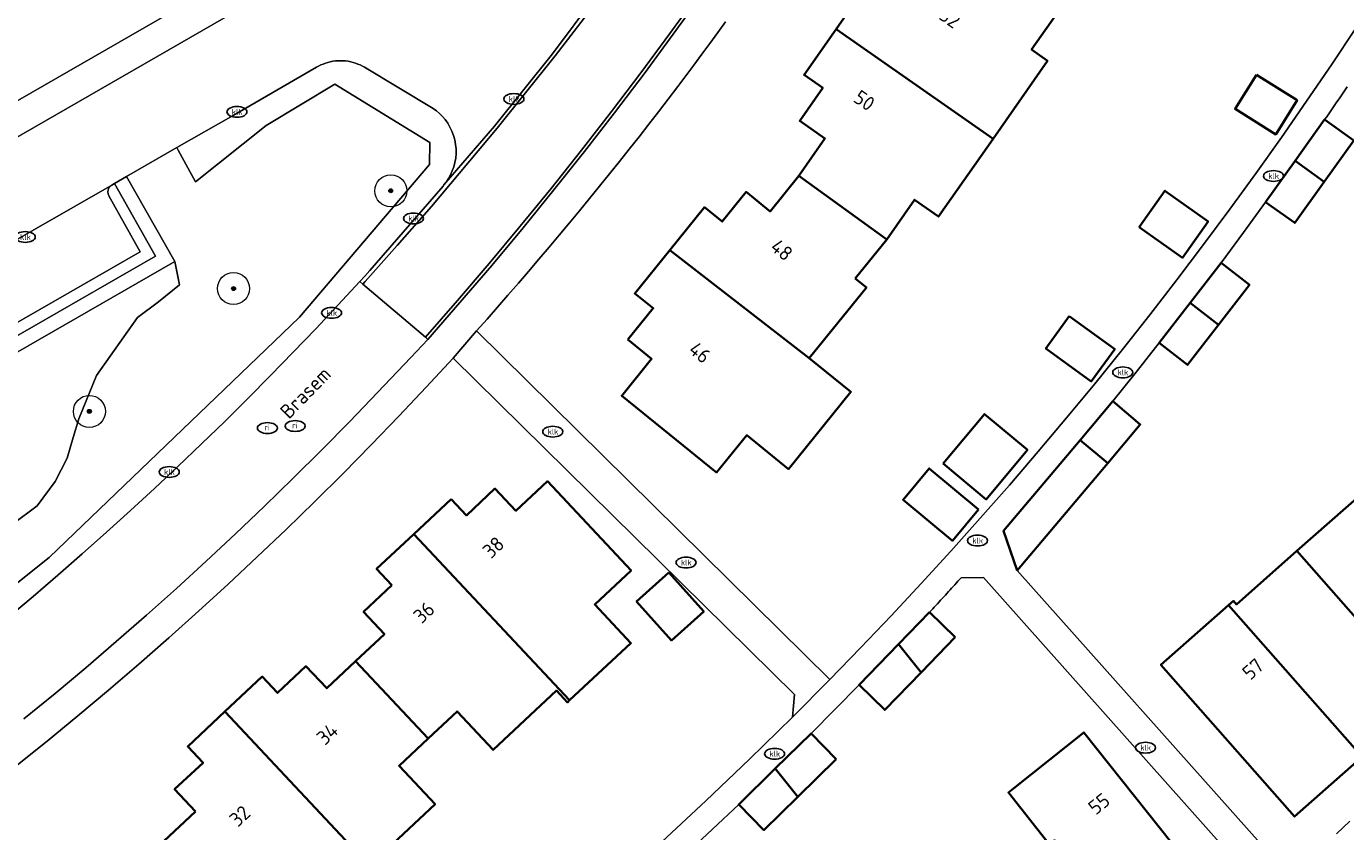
# Model space of a CAD drawing. Header units: metres. Extents: x 103671 to 105190, y 427150 to 429171.
# Tile 121 of 256: x 104458 to 104540, y 427359 to 427410. Entities that reach past the tile are written whole.
import ezdxf
from ezdxf.enums import TextEntityAlignment as Align

# ---------------------------------------------------------------- set-up
doc = ezdxf.new("R2010")
doc.units = ezdxf.units.M
for name, color, linetype, lineweight in [('B-WE-GR-BOOM-S', 253, 'Continuous', 25), ('B-WE-IE-MEUBILAIR-S', 253, 'Continuous', 25), ('B-WE-IE-TERREINAFSCHEIDING_KUNSTMATIG_MUUR-G', 253, 'IE-TERREINAFSCHEIDING_KUNSTMATIG-SO', 18), ('B-WE-IE-TERREINAFSCHEIDING_KUNSTMATIG_MUUR-GV', 253, 'Continuous', 18), ('B-WE-OG-BEBOUWING-GV', 253, 'Continuous', 35), ('B-WE-OG-BEBOUWING-T18', 7, 'Continuous', 18), ('B-WE-OG-TERREIN_BEGROEID-GV', 253, 'Continuous', 18), ('B-WE-OG-TERREIN_ERF-GV', 253, 'Continuous', 18), ('B-WE-OG-TOPOGRAFIE-T18', 7, 'Continuous', 18), ('B-WE-VH-OPENVERHARDING-GV', 253, 'Continuous', 18), ('B-WE-VH-OPENVERHARDING_BETONSTRAATSTEEN-GV', 253, 'Continuous', 18), ('B-WE-VH-OPENVERHARDING_TEGEL-GV', 253, 'Continuous', 18)]:
    doc.layers.add(name, color=color, linetype=linetype, lineweight=lineweight)
doc.styles.add('NLCS-ISO', font='NLCS-ISO.ttf')
doc.styles.add('NLCS-ISO-M500-T18', font='NLCS-ISO.ttf', dxfattribs={"height": 0.9})
doc.linetypes.add('IE-TERREINAFSCHEIDING_KUNSTMATIG-SO', pattern='A,4,[82,NLCS.SHX,S=0.75,R=90,X=0,Y=0],4,-2', length=10)

# ---------------------------------------------------------------- blocks, each defined once
blk = doc.blocks.new('SIE-MEUBILAIR_PUT_RIOOLPUT-SO')
blk.add_ellipse((0, 0), major_axis=(1.25, 0), ratio=0.54)
at = {"style": 'NLCS-ISO'}
blk.add_text('ri', height=0.75, dxfattribs=at).set_placement((-0.04, 0.07), align=Align.MIDDLE_CENTER)
blk = doc.blocks.new('SIE-MEUBILAIR_PUT_KOLK-SO')
blk.add_ellipse((0, 0), major_axis=(1.25, 0), ratio=0.54)
at = {"style": 'NLCS-ISO'}
blk.add_text('klk', height=0.75, dxfattribs=at).set_placement((0.03, 0), align=Align.MIDDLE_CENTER)
blk = doc.blocks.new('SGR-BOOM_GBKN-SO')
at = {"linetype": 'ByBlock', "lineweight": 18}
h = blk.add_hatch(color=0, dxfattribs=at)
h.dxf.hatch_style = 1
edge = h.paths.add_edge_path()
edge.add_arc((0, 0), 0.25, 0, 360)
at = {"color": 0, "linetype": 'ByBlock', "lineweight": 18}
for radius in [2, 0.25]:
    blk.add_circle((0, 0), radius, dxfattribs=at)
at = {"color": 0, "linetype": 'ByBlock', "lineweight": 18, "style": 'NLCS-ISO'}
blk.add_attdef('SOORT', (2.5, 0), '', height=1.5, dxfattribs=at)

msp = doc.modelspace()

# ---------------------------------------------------------------- linework, layer by layer
at = {"layer": 'B-WE-IE-TERREINAFSCHEIDING_KUNSTMATIG_MUUR-G', "flags": 128}
for points in [[(104467.329, 427394.968), (104464.296, 427400.288)], [(104433.727, 427375.656), (104467.329, 427394.968)]]:
    msp.add_lwpolyline(points, dxfattribs=at)
at = {"layer": 'B-WE-IE-TERREINAFSCHEIDING_KUNSTMATIG_MUUR-GV', "flags": 128}
msp.add_lwpolyline([(104464.296, 427400.288), (104463.559, 427399.846), (104466.111, 427395.297), (104437.229, 427378.706), (104433.311, 427376.386), (104433.727, 427375.656), (104467.329, 427394.968)], close=True, dxfattribs=at)
at = {"layer": 'B-WE-OG-BEBOUWING-GV', "flags": 128}
for points in [[(104511.763, 427411.518), (104510.599, 427412.331), (104508.607, 427409.479), (104518.41, 427402.641), (104521.809, 427407.51), (104520.817, 427408.203), (104522.614, 427410.778), (104516.271, 427414.627), (104514.638, 427412.282), (104513.064, 427413.381)], [(104511.779, 427396.35), (104513.505, 427398.823), (104515.01, 427397.772), (104518.41, 427402.641), (104508.607, 427409.479), (104506.615, 427406.626), (104507.78, 427405.813), (104506.342, 427403.753), (104507.916, 427402.654), (104506.284, 427400.317)], [(104534.857, 427406.633), (104533.52, 427404.504), (104536.061, 427402.909), (104537.398, 427405.038)], [(104539.112, 427403.828), (104537.271, 427401.258), (104539.092, 427399.954), (104540.933, 427402.524)], [(104539.092, 427399.954), (104537.271, 427401.258), (104535.43, 427398.687), (104537.251, 427397.383)], [(104509.801, 427393.911), (104511.779, 427396.35), (104506.284, 427400.317), (104504.49, 427398.103), (104502.998, 427399.312), (104501.501, 427397.464), (104500.397, 427398.359), (104498.219, 427395.671), (104506.932, 427388.942), (104510.501, 427393.344)], [(104527.539, 427397.114), (104530.233, 427395.208), (104531.84, 427397.479), (104529.146, 427399.385)], [(104495.609, 427390.098), (104497.092, 427388.896), (104495.228, 427386.597), (104501.144, 427381.801), (104503.027, 427384.124), (104505.63, 427382.015), (104509.535, 427386.832), (104506.932, 427388.942), (104498.219, 427395.671), (104496.04, 427392.983), (104497.191, 427392.05)], [(104532.65, 427394.89), (104530.712, 427392.391), (104532.482, 427391.018), (104534.42, 427393.517)], [(104532.482, 427391.018), (104530.712, 427392.391), (104528.773, 427389.892), (104530.543, 427388.519)], [(104523.171, 427391.562), (104521.706, 427389.537), (104524.542, 427387.485), (104526.007, 427389.51)], [(104525.888, 427386.246), (104523.853, 427383.824), (104525.568, 427382.383), (104527.603, 427384.805)], [(104515.3, 427382.364), (104517.989, 427380.123), (104520.56, 427383.208), (104517.871, 427385.449)], [(104525.568, 427382.383), (104523.853, 427383.824), (104521.818, 427381.402), (104519.071, 427378.15), (104519.922, 427375.686), (104523.533, 427379.961)], [(104517.499, 427379.494), (104514.427, 427382.056), (104512.797, 427380.102), (104515.869, 427377.54)], [(104484.576, 427380.14), (104482.248, 427377.959), (104491.972, 427367.578), (104495.793, 427371.155), (104493.538, 427373.564), (104495.809, 427375.689), (104490.583, 427381.258), (104488.618, 427379.414), (104487.305, 427380.795), (104485.535, 427379.122)], [(104537.379, 427376.9), (104545.343, 427367.859), (104549.413, 427371.457), (104541.451, 427380.495)], [(104480.877, 427374.757), (104479.104, 427373.096), (104480.402, 427371.709), (104478.601, 427370.02), (104483.129, 427365.191), (104484.94, 427366.886), (104487.196, 427364.477), (104491.153, 427368.181), (104491.836, 427367.451), (104491.972, 427367.578), (104482.248, 427377.959), (104479.92, 427375.779)], [(104533.116, 427373.522), (104541.466, 427364.043), (104541.768, 427364.308), (104541.577, 427364.526), (104545.343, 427367.859), (104537.379, 427376.9), (104533.605, 427373.567), (104533.414, 427373.785)], [(104498.157, 427375.547), (104496.153, 427373.738), (104498.34, 427371.316), (104500.344, 427373.125)], [(104541.466, 427364.043), (104533.116, 427373.522), (104528.889, 427369.799), (104537.238, 427360.322)], [(104516.052, 427371.513), (104514.446, 427373.074), (104512.509, 427371.08), (104513.915, 427369.312)], [(104513.915, 427369.312), (104512.509, 427371.08), (104510.043, 427368.542), (104511.65, 427366.981)], [(104479.617, 427357.384), (104483.574, 427361.087), (104481.319, 427363.497), (104483.129, 427365.191), (104478.601, 427370.02), (104476.8, 427368.332), (104475.495, 427369.708), (104473.725, 427368.043), (104472.78, 427369.064), (104470.451, 427366.884), (104480.155, 427356.517), (104480.301, 427356.654)], [(104468.603, 427360.634), (104466.632, 427358.789), (104471.825, 427353.241), (104471.492, 427352.929), (104475.794, 427348.33), (104478.1, 427350.487), (104476.052, 427352.676), (104480.155, 427356.517), (104470.451, 427366.884), (104468.122, 427364.704), (104469.079, 427363.682), (104467.305, 427362.021)], [(104508.614, 427363.907), (104507.046, 427365.506), (104504.811, 427363.315), (104506.213, 427361.553)], [(104527.541, 427352.181), (104531.946, 427355.684), (104524.084, 427365.569), (104519.679, 427362.066), (104519.365, 427361.816), (104521.923, 427358.598), (104522.242, 427358.846)], [(104506.213, 427361.553), (104504.811, 427363.315), (104502.532, 427361.08), (104504.1, 427359.481)]]:
    msp.add_lwpolyline(points, close=True, dxfattribs=at)
at = {"layer": 'B-WE-OG-TERREIN_BEGROEID-GV', "flags": 128}
for points in [[(104456.924, 427372.762), (104458.472, 427374.067), (104460.009, 427375.386), (104461.534, 427376.719), (104463.047, 427378.065), (104464.549, 427379.425), (104466.039, 427380.798), (104467.516, 427382.184), (104468.981, 427383.583), (104470.433, 427384.994), (104471.873, 427386.418), (104473.3, 427387.855), (104474.713, 427389.303), (104476.114, 427390.764), (104477.501, 427392.237), (104478.874, 427393.721), (104479.185, 427394.061), (104479.496, 427394.402), (104484.064, 427399.685), (104484.122, 427399.752), (104484.272, 427399.945), (104484.411, 427400.156), (104484.537, 427400.383), (104484.646, 427400.626), (104484.737, 427400.883), (104484.807, 427401.151), (104484.855, 427401.428), (104484.878, 427401.712), (104484.877, 427401.999), (104484.849, 427402.286), (104484.797, 427402.57), (104484.72, 427402.847), (104484.62, 427403.113), (104484.498, 427403.367), (104484.357, 427403.606), (104484.199, 427403.828), (104484.028, 427404.031), (104483.845, 427404.215), (104483.653, 427404.38), (104483.456, 427404.525), (104479.166, 427407.1), (104479.034, 427407.173), (104478.896, 427407.241), (104478.753, 427407.301), (104478.606, 427407.355), (104478.455, 427407.401), (104478.301, 427407.439), (104478.144, 427407.47), (104477.985, 427407.491), (104477.824, 427407.505), (104477.663, 427407.509), (104477.501, 427407.505), (104477.341, 427407.492), (104477.181, 427407.47), (104477.024, 427407.44), (104476.87, 427407.402), (104476.719, 427407.355), (104476.572, 427407.302), (104476.429, 427407.241), (104476.291, 427407.174), (104476.159, 427407.101), (104470.952, 427404.098), (104467.44, 427402.088), (104467.517, 427401.933), (104468.6, 427399.946), (104473.028, 427403.473), (104477.306, 427406.047), (104483.25, 427402.412), (104483.217, 427401.023), (104475.098, 427391.504), (104459.482, 427376.485), (104449.683, 427368.682)], [(104449.683, 427368.682), (104459.482, 427376.485), (104475.098, 427391.504), (104483.217, 427401.023), (104483.25, 427402.412), (104477.306, 427406.047), (104473.028, 427403.473), (104468.6, 427399.946), (104467.517, 427401.933), (104467.44, 427402.088), (104464.296, 427400.288), (104467.329, 427394.968), (104467.606, 427393.526), (104466.292, 427392.445), (104464.978, 427391.482), (104462.438, 427387.861), (104461.328, 427385.146), (104460.978, 427383.978), (104460.599, 427382.693), (104459.839, 427381.234), (104458.73, 427379.715), (104457.153, 427378.547)], [(104457.153, 427378.547), (104458.73, 427379.715), (104459.839, 427381.234), (104460.599, 427382.693), (104460.978, 427383.978), (104461.328, 427385.146), (104462.438, 427387.861), (104464.978, 427391.482), (104466.292, 427392.445), (104467.606, 427393.526), (104467.329, 427394.968), (104433.727, 427375.656)]]:
    msp.add_lwpolyline(points, dxfattribs=at)
at = {"layer": 'B-WE-OG-TERREIN_ERF-GV', "flags": 128}
for points in [[(104410.902, 427378.224), (104484.067, 427420.33)], [(104522.614, 427410.778), (104520.817, 427408.203), (104521.809, 427407.51), (104518.41, 427402.641), (104515.01, 427397.772), (104513.505, 427398.823), (104511.779, 427396.35), (104509.801, 427393.911), (104510.501, 427393.344), (104506.932, 427388.942), (104509.535, 427386.832), (104505.63, 427382.015), (104503.027, 427384.124), (104501.144, 427381.801), (104495.228, 427386.597), (104497.092, 427388.896), (104495.609, 427390.098), (104497.191, 427392.05), (104496.04, 427392.983), (104498.219, 427395.671), (104500.397, 427398.359), (104501.501, 427397.464), (104502.998, 427399.312), (104504.49, 427398.103), (104506.284, 427400.317), (104507.916, 427402.654), (104506.342, 427403.753), (104507.78, 427405.813), (104506.615, 427406.626), (104508.607, 427409.479), (104510.599, 427412.331)], [(104501.71, 427409.944), (104501.217, 427409.265), (104500.722, 427408.587), (104500.225, 427407.911), (104499.726, 427407.236), (104499.226, 427406.563), (104498.723, 427405.891), (104498.123, 427405.106), (104497.52, 427404.323), (104496.914, 427403.543), (104496.305, 427402.765), (104495.693, 427401.989), (104495.078, 427401.215), (104494.46, 427400.444), (104493.839, 427399.675), (104493.216, 427398.908), (104492.589, 427398.144), (104491.959, 427397.382), (104491.327, 427396.623), (104490.692, 427395.866), (104490.053, 427395.111), (104489.412, 427394.359), (104488.768, 427393.61), (104488.122, 427392.862), (104487.472, 427392.118), (104486.82, 427391.376), (104486.165, 427390.636), (104508.222, 427368.887), (104510.14, 427370.859), (104512.038, 427372.851), (104513.917, 427374.863), (104515.776, 427376.896), (104517.615, 427378.947), (104519.433, 427381.018), (104521.23, 427383.108), (104523.006, 427385.217), (104524.76, 427387.344), (104526.493, 427389.488), (104528.204, 427391.651), (104529.892, 427393.83), (104531.558, 427396.027), (104533.201, 427398.24), (104534.821, 427400.47), (104536.417, 427402.715), (104537.99, 427404.976), (104539.54, 427407.251), (104541.065, 427409.542)], [(104540.519, 427405.874), (104540.393, 427405.687), (104540.266, 427405.5), (104540.14, 427405.313), (104540.012, 427405.127), (104539.885, 427404.94), (104539.757, 427404.754), (104539.629, 427404.569), (104539.5, 427404.383), (104539.371, 427404.198), (104539.242, 427404.013), (104539.112, 427403.828), (104540.933, 427402.524), (104539.092, 427399.954), (104537.251, 427397.383), (104535.43, 427398.687), (104534.048, 427396.784), (104532.65, 427394.89), (104534.42, 427393.517), (104532.482, 427391.018), (104530.543, 427388.519), (104528.773, 427389.892), (104527.337, 427388.063), (104525.888, 427386.246), (104527.603, 427384.805), (104525.568, 427382.383), (104523.533, 427379.961), (104519.922, 427375.686), (104536.968, 427356.564)], [(104497.729, 427358.733), (104500.481, 427361.297), (104503.198, 427363.896), (104505.877, 427366.529), (104506.016, 427367.939), (104484.697, 427388.944), (104483.007, 427387.118), (104481.298, 427385.31), (104479.569, 427383.518), (104477.821, 427381.744), (104476.054, 427379.988), (104474.268, 427378.25), (104472.464, 427376.53), (104470.641, 427374.829), (104468.801, 427373.147), (104466.943, 427371.484), (104465.068, 427369.84), (104463.175, 427368.217), (104461.266, 427366.613), (104459.341, 427365.03), (104457.4, 427363.467)], [(104466.632, 427358.789), (104468.603, 427360.634), (104467.305, 427362.021), (104469.079, 427363.682), (104468.122, 427364.704), (104470.451, 427366.884), (104472.78, 427369.064), (104473.725, 427368.043), (104475.495, 427369.708), (104476.8, 427368.332), (104478.601, 427370.02), (104480.402, 427371.709), (104479.104, 427373.096), (104480.877, 427374.757), (104479.92, 427375.779), (104482.248, 427377.959), (104484.576, 427380.14), (104485.535, 427379.122), (104487.305, 427380.795), (104488.618, 427379.414), (104490.583, 427381.258), (104495.809, 427375.689), (104493.538, 427373.564), (104495.793, 427371.155), (104491.972, 427367.578), (104491.836, 427367.451), (104491.153, 427368.181), (104487.196, 427364.477), (104484.94, 427366.886), (104483.129, 427365.191), (104481.319, 427363.497), (104483.574, 427361.087), (104479.617, 427357.384)], [(104541.466, 427364.043), (104537.238, 427360.322), (104528.889, 427369.799), (104533.116, 427373.522), (104533.414, 427373.785), (104533.605, 427373.567), (104537.379, 427376.9), (104541.451, 427380.495)], [(104535.583, 427355.298), (104517.81, 427375.237), (104516.411, 427375.227), (104516.313, 427375.119), (104516.216, 427375.011), (104516.118, 427374.903), (104516.02, 427374.795), (104515.922, 427374.687), (104515.824, 427374.579), (104515.726, 427374.471), (104515.628, 427374.363), (104515.53, 427374.255), (104515.432, 427374.148), (104515.333, 427374.04), (104515.235, 427373.933), (104515.136, 427373.825), (104515.038, 427373.718), (104514.94, 427373.61), (104514.841, 427373.503), (104514.742, 427373.396), (104514.644, 427373.288), (104514.545, 427373.181), (104514.446, 427373.074), (104516.052, 427371.513), (104513.915, 427369.312), (104511.65, 427366.981), (104510.043, 427368.542), (104507.046, 427365.506), (104508.614, 427363.907), (104506.213, 427361.553), (104504.1, 427359.481), (104502.532, 427361.08), (104499.255, 427357.989)], [(104539.864, 427359.251), (104540.275, 427359.637), (104540.686, 427360.024)]]:
    msp.add_lwpolyline(points, dxfattribs=at)
for points in [[(104533.52, 427404.504), (104534.857, 427406.633), (104537.398, 427405.038), (104536.061, 427402.909)], [(104530.233, 427395.208), (104527.539, 427397.114), (104529.146, 427399.385), (104531.84, 427397.479)], [(104521.706, 427389.537), (104523.171, 427391.562), (104526.007, 427389.51), (104524.542, 427387.485)], [(104517.989, 427380.123), (104515.3, 427382.364), (104517.871, 427385.449), (104520.56, 427383.208)], [(104514.427, 427382.056), (104517.499, 427379.494), (104515.869, 427377.54), (104512.797, 427380.102)], [(104496.153, 427373.738), (104498.157, 427375.547), (104500.344, 427373.125), (104498.34, 427371.316)], [(104510.545, 427338.663), (104506.294, 427335.286), (104502.045, 427331.907), (104497.642, 427328.404), (104490.967, 427336.791), (104495.374, 427340.295), (104496.743, 427338.574), (104500.992, 427341.953), (104505.241, 427345.332), (104509.49, 427348.711), (104513.739, 427352.09), (104517.989, 427355.469), (104521.923, 427358.598), (104519.365, 427361.816), (104519.679, 427362.066), (104524.084, 427365.569), (104531.946, 427355.684), (104527.541, 427352.181), (104523.292, 427348.802), (104519.043, 427345.423), (104514.794, 427342.043)]]:
    msp.add_lwpolyline(points, close=True, dxfattribs=at)
at = {"layer": 'B-WE-VH-OPENVERHARDING-GV', "flags": 128}
for points in [[(104500.222, 427411.642), (104498.433, 427409.159), (104496.616, 427406.697), (104494.769, 427404.257), (104492.895, 427401.839), (104490.993, 427399.445), (104489.064, 427397.074), (104487.108, 427394.728), (104485.125, 427392.405), (104483.117, 427390.108), (104482.045, 427388.973), (104479.981, 427386.786), (104478.244, 427384.987), (104476.488, 427383.205), (104474.712, 427381.44), (104472.916, 427379.694), (104471.102, 427377.967), (104469.269, 427376.258), (104467.418, 427374.568), (104465.549, 427372.898), (104463.662, 427371.247), (104461.758, 427369.616), (104459.837, 427368.005), (104457.899, 427366.415)], [(104493.551, 427411.488), (104490.896, 427407.934), (104487.289, 427403.422), (104484.122, 427399.752), (104484.064, 427399.685), (104479.496, 427394.402), (104479.185, 427394.061), (104478.874, 427393.721), (104479.054, 427393.568), (104479.197, 427393.721), (104481.212, 427395.975), (104483.34, 427398.414), (104487.451, 427403.289), (104491.061, 427407.805), (104494.056, 427411.725)], [(104494.056, 427411.725), (104491.061, 427407.805), (104487.451, 427403.289), (104483.34, 427398.414), (104481.212, 427395.975), (104479.197, 427393.721), (104479.054, 427393.568), (104482.967, 427390.241), (104484.967, 427392.529), (104486.942, 427394.842), (104488.891, 427397.179), (104490.812, 427399.54), (104492.707, 427401.924), (104494.575, 427404.331), (104496.414, 427406.761), (104498.225, 427409.212), (104500.008, 427411.685)], [(104500.008, 427411.685), (104498.225, 427409.212), (104496.414, 427406.761), (104494.575, 427404.331), (104492.707, 427401.924), (104490.812, 427399.54), (104488.891, 427397.179), (104486.942, 427394.842), (104484.967, 427392.529), (104482.967, 427390.241), (104483.117, 427390.108), (104485.125, 427392.405), (104487.108, 427394.728), (104489.064, 427397.074), (104490.993, 427399.445), (104492.895, 427401.839), (104494.769, 427404.257), (104496.616, 427406.697), (104498.433, 427409.159), (104500.222, 427411.642)], [(104457.4, 427363.467), (104459.341, 427365.03), (104461.266, 427366.613), (104463.175, 427368.217), (104465.068, 427369.84), (104466.943, 427371.484), (104468.801, 427373.147), (104470.641, 427374.829), (104472.464, 427376.53), (104474.268, 427378.25), (104476.054, 427379.988), (104477.821, 427381.744), (104479.569, 427383.518), (104481.298, 427385.31), (104483.007, 427387.118), (104484.697, 427388.944), (104486.165, 427390.636), (104486.82, 427391.376), (104487.472, 427392.118), (104488.122, 427392.862), (104488.768, 427393.61), (104489.412, 427394.359), (104490.053, 427395.111), (104490.692, 427395.866), (104491.327, 427396.623), (104491.959, 427397.382), (104492.589, 427398.144), (104493.216, 427398.908), (104493.839, 427399.675), (104494.46, 427400.444), (104495.078, 427401.215), (104495.693, 427401.989), (104496.305, 427402.765), (104496.914, 427403.543), (104497.52, 427404.323), (104498.123, 427405.106), (104498.723, 427405.891), (104499.226, 427406.563), (104499.726, 427407.236), (104500.225, 427407.911), (104500.722, 427408.587), (104501.217, 427409.265), (104501.71, 427409.944)], [(104457.899, 427366.415), (104459.837, 427368.005), (104461.758, 427369.616), (104463.662, 427371.247), (104465.549, 427372.898), (104467.418, 427374.568), (104469.269, 427376.258), (104471.102, 427377.967), (104472.916, 427379.694), (104474.712, 427381.44), (104476.488, 427383.205), (104478.244, 427384.987), (104479.981, 427386.786), (104482.045, 427388.973), (104483.117, 427390.108), (104482.967, 427390.241), (104479.054, 427393.568), (104478.874, 427393.721), (104477.501, 427392.237), (104476.114, 427390.764), (104474.713, 427389.303), (104473.3, 427387.855), (104471.873, 427386.418), (104470.433, 427384.994), (104468.981, 427383.583), (104467.516, 427382.184), (104466.039, 427380.798), (104464.549, 427379.425), (104463.047, 427378.065), (104461.534, 427376.719), (104460.009, 427375.386), (104458.472, 427374.067), (104456.924, 427372.762)]]:
    msp.add_lwpolyline(points, dxfattribs=at)
at = {"layer": 'B-WE-VH-OPENVERHARDING_BETONSTRAATSTEEN-GV', "flags": 128}
for points in [[(104485.103, 427418.652), (104416.459, 427379.13)], [(104451.629, 427393.009), (104463.384, 427399.741), (104463.559, 427399.846), (104464.296, 427400.288), (104467.44, 427402.088), (104470.952, 427404.098), (104476.159, 427407.101), (104476.291, 427407.174), (104476.429, 427407.241), (104476.572, 427407.302), (104476.719, 427407.355), (104476.87, 427407.402), (104477.024, 427407.44), (104477.181, 427407.47), (104477.341, 427407.492), (104477.501, 427407.505), (104477.663, 427407.509), (104477.824, 427407.505), (104477.985, 427407.491), (104478.144, 427407.47), (104478.301, 427407.439), (104478.455, 427407.401), (104478.606, 427407.355), (104478.753, 427407.301), (104478.896, 427407.241), (104479.034, 427407.173), (104479.166, 427407.1), (104483.456, 427404.525), (104483.653, 427404.38), (104483.845, 427404.215), (104484.028, 427404.031), (104484.199, 427403.828), (104484.357, 427403.606), (104484.498, 427403.367), (104484.62, 427403.113), (104484.72, 427402.847), (104484.797, 427402.57), (104484.849, 427402.286), (104484.877, 427401.999), (104484.878, 427401.712), (104484.855, 427401.428), (104484.807, 427401.151), (104484.737, 427400.883), (104484.646, 427400.626), (104484.537, 427400.383), (104484.411, 427400.156), (104484.272, 427399.945), (104484.122, 427399.752), (104487.289, 427403.422), (104490.896, 427407.934), (104493.551, 427411.488)], [(104540.686, 427360.024), (104540.275, 427359.637), (104539.864, 427359.251)]]:
    msp.add_lwpolyline(points, dxfattribs=at)
at = {"layer": 'B-WE-VH-OPENVERHARDING_TEGEL-GV', "flags": 128}
for points in [[(104485.103, 427418.652), (104506.793, 427431.188), (104513.872, 427442.711), (104514.817, 427444.453), (104513.225, 427445.45), (104505.472, 427432.836), (104503.676, 427434.015), (104501.136, 427430.175), (104484.067, 427420.33), (104410.902, 427378.224), (104409.255, 427377.285), (104408.737, 427376.977), (104409.55, 427375.158), (104416.459, 427379.13)], [(104486.165, 427390.636), (104484.697, 427388.944), (104506.016, 427367.939), (104505.877, 427366.529), (104508.222, 427368.887)]]:
    msp.add_lwpolyline(points, close=True, dxfattribs=at)
for points in [[(104541.065, 427409.542), (104539.54, 427407.251), (104537.99, 427404.976), (104536.417, 427402.715), (104534.821, 427400.47), (104533.201, 427398.24), (104531.558, 427396.027), (104529.892, 427393.83), (104528.204, 427391.651), (104526.493, 427389.488), (104524.76, 427387.344), (104523.006, 427385.217), (104521.23, 427383.108), (104519.433, 427381.018), (104517.615, 427378.947), (104515.776, 427376.896), (104513.917, 427374.863), (104512.038, 427372.851), (104510.14, 427370.859), (104508.222, 427368.887), (104505.877, 427366.529), (104503.198, 427363.896), (104500.481, 427361.297), (104497.729, 427358.733)], [(104536.968, 427356.564), (104519.922, 427375.686), (104519.071, 427378.15), (104521.818, 427381.402), (104523.853, 427383.824), (104525.888, 427386.246), (104527.337, 427388.063), (104528.773, 427389.892), (104530.712, 427392.391), (104532.65, 427394.89), (104534.048, 427396.784), (104535.43, 427398.687), (104537.271, 427401.258), (104539.112, 427403.828), (104539.242, 427404.013), (104539.371, 427404.198), (104539.5, 427404.383), (104539.629, 427404.569), (104539.757, 427404.754), (104539.885, 427404.94), (104540.012, 427405.127), (104540.14, 427405.313), (104540.266, 427405.5), (104540.393, 427405.687), (104540.519, 427405.874)], [(104437.229, 427378.706), (104466.111, 427395.297), (104463.559, 427399.846), (104463.384, 427399.741), (104463.354, 427399.722), (104463.326, 427399.7), (104463.298, 427399.676), (104463.271, 427399.649), (104463.246, 427399.619), (104463.223, 427399.587), (104463.203, 427399.553), (104463.185, 427399.517), (104463.17, 427399.48), (104463.158, 427399.441), (104463.149, 427399.402), (104463.144, 427399.362), (104463.141, 427399.322), (104463.142, 427399.282), (104463.146, 427399.243), (104463.153, 427399.205), (104463.163, 427399.169), (104463.175, 427399.134), (104463.189, 427399.1), (104463.205, 427399.069), (104465.161, 427395.567), (104454.275, 427389.337)], [(104454.275, 427389.337), (104465.161, 427395.567), (104463.205, 427399.069), (104463.189, 427399.1), (104463.175, 427399.134), (104463.163, 427399.169), (104463.153, 427399.205), (104463.146, 427399.243), (104463.142, 427399.282), (104463.141, 427399.322), (104463.144, 427399.362), (104463.149, 427399.402), (104463.158, 427399.441), (104463.17, 427399.48), (104463.185, 427399.517), (104463.203, 427399.553), (104463.223, 427399.587), (104463.246, 427399.619), (104463.271, 427399.649), (104463.298, 427399.676), (104463.326, 427399.7), (104463.354, 427399.722), (104463.384, 427399.741), (104451.629, 427393.009)], [(104499.255, 427357.989), (104502.532, 427361.08), (104504.811, 427363.315), (104507.046, 427365.506), (104510.043, 427368.542), (104512.509, 427371.08), (104514.446, 427373.074), (104514.545, 427373.181), (104514.644, 427373.288), (104514.742, 427373.396), (104514.841, 427373.503), (104514.94, 427373.61), (104515.038, 427373.718), (104515.136, 427373.825), (104515.235, 427373.933), (104515.333, 427374.04), (104515.432, 427374.148), (104515.53, 427374.255), (104515.628, 427374.363), (104515.726, 427374.471), (104515.824, 427374.579), (104515.922, 427374.687), (104516.02, 427374.795), (104516.118, 427374.903), (104516.216, 427375.011), (104516.313, 427375.119), (104516.411, 427375.227), (104517.81, 427375.237), (104535.583, 427355.298)]]:
    msp.add_lwpolyline(points, dxfattribs=at)

# ---------------------------------------------------------------- block references
at = {"layer": 'B-WE-GR-BOOM-S', "xscale": 0.5, "yscale": 0.5, "zscale": 0.5}
for p in [(104480.803, 427399.387), (104470.985, 427393.283), (104461.983, 427385.614)]:
    msp.add_blockref('SGR-BOOM_GBKN-SO', p, dxfattribs=at)
at = {"layer": 'B-WE-IE-MEUBILAIR-S', "xscale": 0.5, "yscale": 0.5, "zscale": 0.5}
for name, p in [('SIE-MEUBILAIR_PUT_KOLK-SO', (104488.49, 427405.12)), ('SIE-MEUBILAIR_PUT_KOLK-SO', (104471.197, 427404.313)), ('SIE-MEUBILAIR_PUT_KOLK-SO', (104535.92, 427400.31)), ('SIE-MEUBILAIR_PUT_KOLK-SO', (104482.22, 427397.66)), ('SIE-MEUBILAIR_PUT_KOLK-SO', (104457.979, 427396.502)), ('SIE-MEUBILAIR_PUT_KOLK-SO', (104477.105, 427391.766)), ('SIE-MEUBILAIR_PUT_KOLK-SO', (104526.51, 427388.05)), ('SIE-MEUBILAIR_PUT_RIOOLPUT-SO', (104474.832, 427384.701)), ('SIE-MEUBILAIR_PUT_RIOOLPUT-SO', (104473.101, 427384.575)), ('SIE-MEUBILAIR_PUT_KOLK-SO', (104490.92, 427384.35)), ('SIE-MEUBILAIR_PUT_KOLK-SO', (104466.971, 427381.832)), ('SIE-MEUBILAIR_PUT_KOLK-SO', (104517.44, 427377.55)), ('SIE-MEUBILAIR_PUT_KOLK-SO', (104499.24, 427376.18)), ('SIE-MEUBILAIR_PUT_KOLK-SO', (104504.77, 427364.24)), ('SIE-MEUBILAIR_PUT_KOLK-SO', (104527.93, 427364.62))]:
    msp.add_blockref(name, p, dxfattribs=at)

# ---------------------------------------------------------------- texts
at = {"layer": 'B-WE-OG-BEBOUWING-T18', "style": 'NLCS-ISO-M500-T18'}
for s, rotation, p in [('52', 325.1, (104515.712, 427410.187)), ('50', 325.1, (104510.373, 427405.021)), ('48', 321, (104505.216, 427395.695)), ('46', 321, (104500.104, 427389.291)), ('38', 43.1, (104487.212, 427377.128)), ('36', 43.1, (104482.873, 427373.064)), ('57', 41.4, (104534.637, 427369.531)), ('34', 43.2, (104476.841, 427365.482)), ('55', 38.5, (104525.029, 427361.118)), ('32', 43.1, (104471.379, 427360.355))]:
    msp.add_text(s, height=0.9, rotation=rotation, dxfattribs=at).set_placement(p, align=Align.MIDDLE)
at = {"layer": 'B-WE-OG-TOPOGRAFIE-T18', "style": 'NLCS-ISO-M500-T18'}
msp.add_text('Brasem', height=0.9, rotation=45.8, dxfattribs=at).set_placement((104475.474, 427386.789), align=Align.MIDDLE)

doc.saveas('drawing.dxf')
